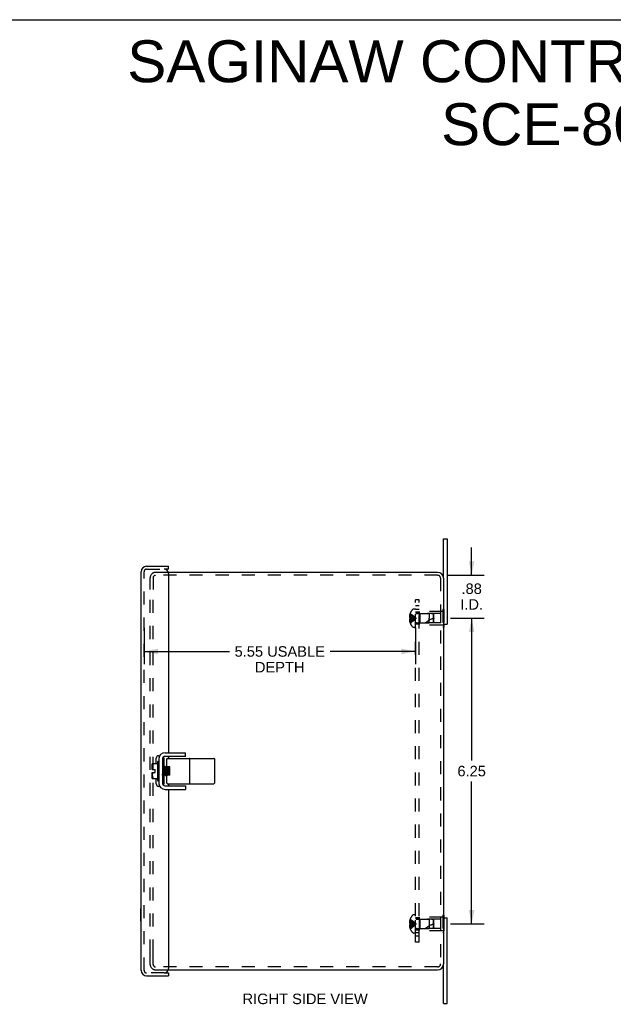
# Model space of a CAD drawing. Header units: inches. Extents: x 0 to 48.6, y 0 to 31.4.
# Tile 4 of 5: x 24.3 to 36.4, y 11.3 to 31.4. Entities that reach past the tile are written whole.
import ezdxf

# ---------------------------------------------------------------- set-up
doc = ezdxf.new("R2010")
doc.units = ezdxf.units.IN
doc.header["$LTSCALE"] = 2.671429
doc.header["$MEASUREMENT"] = 0
doc.linetypes.add('HIDDEN', pattern=[0.2, 0.1, -0.1])
doc.layers.get('0').update_dxf_attribs({"linetype": 'CONTINUOUS'})
for name, color, linetype in [('DEFAULT_2', 8, 'HIDDEN'), ('DIMENSIONS', 7, 'CONTINUOUS'), ('DOOR_ASSEMBLY', 7, 'CONTINUOUS'), ('SUBPANEL', 7, 'CONTINUOUS')]:
    doc.layers.add(name, color=color, linetype=linetype)
doc.styles.get("Standard").update_dxf_attribs({"font": 'arial.ttf'})
doc.dimstyles.new('DIMSTYLE_1', dxfattribs={"dimtxt": 0.214286, "dimasz": 0.285714, "dimexe": 0.09, "dimexo": 0.07, "dimgap": 0.0375, "dimtad": 0, "dimtih": 1, "dimtoh": 1, "dimzin": 4, "dimdsep": 46, "dimtxsty": 'Standard', "dimblk": '_FILLED', "dimblk1": '_FILLED', "dimblk2": '_FILLED', "dimcen": 0.09, "dimazin": 1, "dimtfac": 1, "dimtdec": 3, "dimtofl": 0, "dimtmove": 0, "dimatfit": 3, "dimldrblk": '_FILLED', "dimfxl": 0, "dimtolj": 1, "dimtzin": 4, "dimarcsym": 0})

# ---------------------------------------------------------------- blocks, each defined once
blk = doc.blocks.new('_FILLED')
at = {"color": 0, "linetype": 'ByBlock'}
blk.add_solid([(0, 0), (-1, 0.2), (-1, -0.2)], dxfattribs=at)
blk = doc.blocks.new('*D3')
at = {"layer": 'DIMENSIONS', "color": 2, "linetype": 'Continuous'}
for p, q in [((26.83, 18.994), (26.83, 18.257)), ((32.38, 18.994), (32.38, 18.257)), ((26.83, 18.514), (28.576, 18.514)), ((32.38, 18.514), (30.635, 18.514))]:
    blk.add_line(p, q, dxfattribs=at)
at = {"layer": 'DIMENSIONS', "color": 2, "linetype": 'Continuous', "xscale": 0.2857142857, "yscale": 0.2857142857, "zscale": 0.2857142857, "rotation": 180}
blk.add_blockref('_FILLED', (26.83, 18.514), dxfattribs=at)
at = {"layer": 'DIMENSIONS', "color": 2, "linetype": 'Continuous', "xscale": 0.2857142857, "yscale": 0.2857142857, "zscale": 0.2857142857}
blk.add_blockref('_FILLED', (32.38, 18.514), dxfattribs=at)
at = {"layer": 'DIMENSIONS', "color": 2, "linetype": 'Continuous', "insert": (29.605, 18.621), "char_height": 0.21429, "width": 1.84413, "attachment_point": 2, "line_spacing_factor": 0.9}
blk.add_mtext('5.55 USABLE\\PDEPTH', dxfattribs=at)
blk = doc.blocks.new('*D12')
at = {"layer": 'DIMENSIONS', "color": 2, "linetype": 'Continuous'}
for p, q in [((33.098, 19.194), (33.788, 19.194)), ((33.531, 19.194), (33.531, 16.283)), ((33.531, 12.944), (33.531, 15.854)), ((33.098, 12.944), (33.788, 12.944))]:
    blk.add_line(p, q, dxfattribs=at)
at = {"layer": 'DIMENSIONS', "color": 2, "linetype": 'Continuous', "xscale": 0.2857142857, "yscale": 0.2857142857, "zscale": 0.2857142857}
for p, rotation in [((33.531, 19.194), 90), ((33.531, 12.944), 270)]:
    blk.add_blockref('_FILLED', p, dxfattribs=dict(at, rotation=rotation))
at = {"layer": 'DIMENSIONS', "color": 2, "linetype": 'Continuous', "insert": (33.531, 16.176), "char_height": 0.2143, "width": 0.58232, "attachment_point": 2, "line_spacing_factor": 0.9}
blk.add_mtext('6.25', dxfattribs=at)
blk = doc.blocks.new('*D15')
at = {"layer": 'DIMENSIONS', "color": 2, "linetype": 'Continuous'}
for p, q in [((33.531, 20.071), (33.531, 20.642)), ((33.035, 20.071), (33.788, 20.071)), ((33.16, 19.194), (33.788, 19.194)), ((33.531, 19.194), (33.531, 18.622))]:
    blk.add_line(p, q, dxfattribs=at)
at = {"layer": 'DIMENSIONS', "color": 2, "linetype": 'Continuous', "xscale": 0.2857142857, "yscale": 0.2857142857, "zscale": 0.2857142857}
for p, rotation in [((33.531, 20.071), 270), ((33.531, 19.194), 90)]:
    blk.add_blockref('_FILLED', p, dxfattribs=dict(at, rotation=rotation))
at = {"layer": 'DIMENSIONS', "color": 2, "linetype": 'Continuous', "insert": (33.531, 19.904), "char_height": 0.2143, "width": 0.46442, "attachment_point": 2, "line_spacing_factor": 0.9}
blk.add_mtext('.88\\PI.D.', dxfattribs=at)

msp = doc.modelspace()

# ---------------------------------------------------------------- linework, layer by layer
at = {"color": 7, "linetype": 'Continuous'}
for p, q in [((0, 31.429), (48.571, 31.429)), ((32.955, 20.011), (32.955, 20.819)), ((32.955, 20.819), (33.03, 20.819)), ((32.955, 19.069), (33.03, 19.069)), ((32.96, 19.013), (32.955, 19.013)), ((32.96, 19.069), (32.96, 19.013)), ((27.13, 16.34), (27.133, 16.34)), ((27.205, 16.309), (27.205, 15.829)), ((27.217, 16.34), (27.213, 16.34)), ((27.676, 16.369), (27.265, 16.369)), ((27.297, 16.16), (27.297, 16.319)), ((27.307, 16.329), (28.258, 16.329)), ((27.676, 16.369), (27.676, 16.444)), ((27.768, 15.819), (27.768, 16.319)), ((28.268, 16.319), (28.268, 15.819)), ((26.996, 16.101), (26.996, 16.213)), ((26.999, 16.225), (27.106, 16.225)), ((27.106, 16.257), (27.106, 15.881)), ((27.116, 16.267), (27.12, 16.267)), ((27.209, 16.162), (27.205, 16.159)), ((27.209, 16.163), (27.209, 16.162)), ((27.209, 16.162), (27.209, 16.163)), ((27.231, 16.146), (27.21, 16.162)), ((27.251, 16.162), (27.23, 16.147)), ((27.251, 16.162), (27.251, 16.163)), ((27.251, 16.163), (27.251, 16.163)), ((27.252, 16.162), (27.252, 16.16)), ((27.273, 16.146), (27.252, 16.162)), ((27.293, 16.162), (27.272, 16.147)), ((27.293, 16.163), (27.293, 16.162)), ((27.293, 16.162), (27.293, 16.163)), ((27.301, 16.156), (27.294, 16.162)), ((27.296, 16.151), (27.296, 16.155)), ((27.357, 16.153), (27.306, 16.153)), ((27.314, 16.147), (27.307, 16.153)), ((27.322, 16.153), (27.314, 16.147)), ((27.315, 16.146), (27.314, 16.147)), ((27.356, 16.147), (27.348, 16.153)), ((27.357, 16.147), (27.356, 16.147)), ((27.357, 16.146), (27.356, 16.147)), ((27.357, 15.984), (27.357, 16.153)), ((26.996, 16.101), (27.057, 16.101)), ((26.996, 15.924), (26.996, 16.037)), ((26.996, 16.037), (27.057, 16.037)), ((27.106, 15.912), (26.999, 15.912)), ((27.057, 16.037), (27.057, 16.101)), ((27.205, 15.987), (27.209, 15.99)), ((27.209, 15.991), (27.23, 15.975)), ((27.22, 16.057), (27.218, 16.083)), ((27.221, 16.057), (27.219, 16.083)), ((27.23, 15.975), (27.229, 15.976)), ((27.23, 15.975), (27.23, 15.975)), ((27.23, 15.975), (27.23, 15.975)), ((27.231, 15.975), (27.251, 15.99)), ((27.242, 16.057), (27.24, 16.08)), ((27.251, 15.991), (27.272, 15.975)), ((27.26, 16.083), (27.262, 16.057)), ((27.263, 16.057), (27.261, 16.083)), ((27.272, 15.975), (27.271, 15.976)), ((27.272, 15.975), (27.272, 15.975)), ((27.272, 15.975), (27.272, 15.975)), ((27.273, 15.975), (27.293, 15.99)), ((27.284, 16.055), (27.282, 16.078)), ((27.293, 15.991), (27.293, 15.99)), ((27.293, 15.99), (27.303, 15.983)), ((27.297, 15.819), (27.297, 15.984)), ((27.301, 15.984), (27.297, 15.984)), ((27.304, 16.057), (27.302, 16.083)), ((27.305, 16.057), (27.303, 16.083)), ((27.357, 15.984), (27.307, 15.984)), ((27.311, 15.984), (27.31, 15.987)), ((27.311, 15.984), (27.311, 15.987)), ((27.327, 15.984), (27.335, 15.99)), ((27.335, 15.991), (27.335, 15.99)), ((27.335, 15.99), (27.343, 15.984)), ((27.346, 16.057), (27.344, 16.083)), ((27.347, 16.057), (27.345, 16.083)), ((27.353, 15.984), (27.352, 15.987)), ((27.353, 15.984), (27.353, 15.987)), ((27.116, 15.871), (27.12, 15.871)), ((27.13, 15.797), (27.133, 15.797)), ((27.213, 15.797), (27.217, 15.797)), ((27.265, 15.769), (27.676, 15.769)), ((27.307, 15.809), (28.258, 15.809)), ((27.676, 15.769), (27.676, 15.694)), ((32.96, 13.124), (32.955, 13.124)), ((32.96, 13.124), (32.96, 13.069)), ((32.955, 13.069), (33.03, 13.069)), ((32.955, 11.319), (32.955, 12.126)), ((32.955, 11.319), (33.03, 11.319))]:
    msp.add_line(p, q, dxfattribs=at)
at = {"color": 3, "linetype": 'Continuous'}
for p, q in [((33.03, 20.819), (33.03, 19.069)), ((32.835, 20.131), (27.327, 20.131)), ((32.955, 20.011), (32.955, 12.126)), ((27.13, 16.34), (27.13, 15.797)), ((27.265, 16.444), (27.676, 16.444)), ((27.265, 15.694), (27.676, 15.694)), ((33.03, 11.319), (33.03, 13.069)), ((27.327, 12.006), (32.835, 12.006))]:
    msp.add_line(p, q, dxfattribs=at)
at = {"color": 7, "linetype": 'Continuous'}
for points in [[(27.227, 16.336), (27.224, 16.338), (27.221, 16.339), (27.217, 16.34)], [(27.234, 16.329), (27.233, 16.331), (27.231, 16.334), (27.227, 16.336)], [(27.015, 16.22), (27.013, 16.216), (27.011, 16.212), (27.009, 16.208), (27.007, 16.204), (27.005, 16.199), (27.004, 16.193), (27.002, 16.188), (27.001, 16.181), (27, 16.175), (27, 16.168), (26.999, 16.161), (26.999, 16.154), (26.999, 16.147), (26.999, 16.14), (26.999, 16.133), (27, 16.126), (27, 16.119), (27.001, 16.112), (27.002, 16.106), (27.004, 16.101)], [(27.015, 16.22), (27.016, 16.221), (27.017, 16.222), (27.017, 16.222), (27.017, 16.223), (27.017, 16.224), (27.017, 16.224), (27.017, 16.225), (27.017, 16.225), (27.016, 16.225), (27.015, 16.225)], [(27.21, 16.162), (27.21, 16.162), (27.209, 16.163)], [(27.21, 16.16), (27.21, 16.162), (27.209, 16.162)], [(27.219, 16.083), (27.218, 16.091), (27.218, 16.1), (27.217, 16.108), (27.216, 16.116), (27.216, 16.123), (27.215, 16.13), (27.214, 16.136), (27.214, 16.142), (27.213, 16.147), (27.213, 16.151), (27.212, 16.155), (27.211, 16.158), (27.211, 16.16), (27.21, 16.162), (27.21, 16.162)], [(27.218, 16.083), (27.218, 16.091), (27.217, 16.1), (27.217, 16.108), (27.216, 16.116), (27.215, 16.123), (27.215, 16.13), (27.214, 16.136), (27.213, 16.142), (27.213, 16.147), (27.212, 16.151), (27.212, 16.155), (27.211, 16.158), (27.21, 16.16)], [(27.24, 16.08), (27.239, 16.088), (27.238, 16.095), (27.238, 16.102), (27.237, 16.109), (27.236, 16.115), (27.236, 16.121), (27.235, 16.127), (27.234, 16.131), (27.234, 16.136), (27.233, 16.139), (27.232, 16.142), (27.232, 16.144), (27.231, 16.146), (27.231, 16.146)], [(27.252, 16.162), (27.252, 16.162), (27.251, 16.163)], [(27.251, 16.163), (27.251, 16.162), (27.252, 16.162)], [(27.261, 16.083), (27.26, 16.091), (27.26, 16.1), (27.259, 16.108), (27.258, 16.116), (27.258, 16.123), (27.257, 16.13), (27.256, 16.136), (27.256, 16.142), (27.255, 16.147), (27.255, 16.151), (27.254, 16.155), (27.253, 16.158), (27.253, 16.16), (27.252, 16.162), (27.252, 16.162)], [(27.252, 16.16), (27.253, 16.158), (27.254, 16.155), (27.254, 16.151), (27.255, 16.147), (27.256, 16.142), (27.256, 16.136), (27.257, 16.129), (27.257, 16.122), (27.258, 16.115), (27.259, 16.108), (27.259, 16.1), (27.26, 16.091), (27.26, 16.083)], [(27.282, 16.078), (27.281, 16.086), (27.28, 16.093), (27.28, 16.101), (27.279, 16.107), (27.278, 16.114), (27.278, 16.12), (27.277, 16.125), (27.277, 16.13), (27.276, 16.135), (27.275, 16.138), (27.275, 16.142), (27.274, 16.144), (27.273, 16.146), (27.273, 16.146)], [(27.294, 16.162), (27.294, 16.162), (27.293, 16.163)], [(27.294, 16.16), (27.294, 16.162), (27.293, 16.162)], [(27.303, 16.083), (27.302, 16.091), (27.302, 16.1), (27.301, 16.108), (27.3, 16.116), (27.3, 16.123), (27.299, 16.13), (27.298, 16.136), (27.298, 16.142), (27.297, 16.147), (27.297, 16.151), (27.296, 16.155), (27.295, 16.158), (27.295, 16.16), (27.294, 16.162), (27.294, 16.162)], [(27.296, 16.155), (27.295, 16.158), (27.294, 16.16)], [(27.302, 16.083), (27.302, 16.091), (27.301, 16.1), (27.301, 16.108), (27.3, 16.116), (27.299, 16.123), (27.299, 16.13), (27.298, 16.136), (27.297, 16.142), (27.297, 16.147), (27.296, 16.151)], [(27.307, 16.153), (27.306, 16.153), (27.305, 16.153), (27.304, 16.153), (27.304, 16.154), (27.303, 16.155), (27.302, 16.155), (27.302, 16.156), (27.301, 16.157), (27.301, 16.158), (27.3, 16.159), (27.3, 16.16), (27.299, 16.161), (27.299, 16.162), (27.298, 16.163), (27.298, 16.165), (27.298, 16.166), (27.297, 16.167), (27.297, 16.169), (27.297, 16.17), (27.297, 16.172), (27.297, 16.173), (27.297, 16.175)], [(27.324, 16.077), (27.323, 16.084), (27.323, 16.092), (27.322, 16.099), (27.321, 16.106), (27.321, 16.112), (27.32, 16.119), (27.319, 16.124), (27.319, 16.129), (27.318, 16.134), (27.317, 16.138), (27.317, 16.141), (27.316, 16.143), (27.315, 16.145), (27.315, 16.146), (27.315, 16.146)], [(27.344, 16.083), (27.344, 16.091), (27.343, 16.1), (27.343, 16.108), (27.342, 16.116), (27.341, 16.123), (27.341, 16.13), (27.34, 16.136), (27.339, 16.142), (27.339, 16.147), (27.338, 16.151), (27.338, 16.153)], [(27.345, 16.083), (27.344, 16.091), (27.344, 16.1), (27.343, 16.108), (27.342, 16.116), (27.342, 16.123), (27.341, 16.13), (27.34, 16.136), (27.34, 16.142), (27.339, 16.147), (27.339, 16.151), (27.338, 16.153)], [(27.004, 16.037), (27.003, 16.032), (27.002, 16.028), (27.001, 16.024), (27.001, 16.02), (27, 16.016), (27, 16.012), (26.999, 16.008), (26.999, 16.003), (26.999, 15.999), (26.999, 15.995), (26.999, 15.99), (26.999, 15.986), (26.999, 15.981), (26.999, 15.977), (26.999, 15.973), (27, 15.968), (27, 15.963), (27.001, 15.959), (27.001, 15.955), (27.002, 15.95), (27.003, 15.946), (27.004, 15.941), (27.006, 15.937), (27.007, 15.933), (27.009, 15.929), (27.011, 15.925), (27.013, 15.921), (27.015, 15.917)], [(27.015, 15.917), (27.016, 15.916), (27.017, 15.915), (27.017, 15.915), (27.017, 15.914), (27.017, 15.913), (27.017, 15.913), (27.017, 15.913), (27.017, 15.912), (27.016, 15.912), (27.015, 15.912)], [(27.209, 15.991), (27.208, 15.992), (27.207, 15.993), (27.207, 15.996), (27.206, 15.999), (27.205, 16.003), (27.205, 16.007), (27.205, 16.008)], [(27.226, 15.987), (27.226, 15.992), (27.225, 15.997), (27.225, 16.003), (27.224, 16.01), (27.223, 16.017), (27.223, 16.024), (27.222, 16.032), (27.222, 16.04), (27.221, 16.048), (27.22, 16.057)], [(27.227, 15.987), (27.226, 15.992), (27.226, 15.997), (27.225, 16.003), (27.224, 16.01), (27.224, 16.017), (27.223, 16.024), (27.222, 16.032), (27.222, 16.04), (27.221, 16.048), (27.221, 16.057)], [(27.23, 15.975), (27.229, 15.976), (27.228, 15.977), (27.228, 15.98), (27.227, 15.983), (27.226, 15.987)], [(27.229, 15.976), (27.229, 15.978), (27.228, 15.98), (27.227, 15.983), (27.227, 15.987)], [(27.231, 15.975), (27.23, 15.975), (27.23, 15.975)], [(27.251, 15.991), (27.25, 15.991), (27.25, 15.993), (27.249, 15.995), (27.248, 15.998), (27.248, 16.002), (27.247, 16.006), (27.246, 16.011), (27.246, 16.016), (27.245, 16.022), (27.244, 16.028), (27.244, 16.035), (27.243, 16.042), (27.242, 16.05), (27.242, 16.057)], [(27.262, 16.057), (27.263, 16.049), (27.264, 16.04), (27.264, 16.032), (27.265, 16.024), (27.265, 16.017), (27.266, 16.01), (27.267, 16.003), (27.267, 15.997), (27.268, 15.992), (27.268, 15.987)], [(27.269, 15.987), (27.268, 15.992), (27.268, 15.997), (27.267, 16.003), (27.266, 16.01), (27.266, 16.017), (27.265, 16.024), (27.264, 16.032), (27.264, 16.04), (27.263, 16.048), (27.263, 16.057)], [(27.268, 15.987), (27.269, 15.983), (27.27, 15.98), (27.27, 15.978), (27.271, 15.976), (27.271, 15.975), (27.272, 15.975)], [(27.271, 15.976), (27.271, 15.977), (27.27, 15.98), (27.269, 15.983), (27.269, 15.987)], [(27.273, 15.975), (27.273, 15.975), (27.272, 15.975)], [(27.293, 15.991), (27.292, 15.991), (27.292, 15.992), (27.291, 15.994), (27.29, 15.997), (27.29, 16.001), (27.289, 16.005), (27.288, 16.01), (27.288, 16.015), (27.287, 16.021), (27.286, 16.027), (27.286, 16.034), (27.285, 16.041), (27.284, 16.048), (27.284, 16.055)], [(27.297, 15.962), (27.297, 15.964), (27.297, 15.965), (27.297, 15.967), (27.297, 15.968), (27.297, 15.97), (27.298, 15.971), (27.298, 15.972), (27.298, 15.974), (27.299, 15.975), (27.299, 15.976), (27.3, 15.977), (27.3, 15.978), (27.301, 15.979), (27.301, 15.98), (27.302, 15.981), (27.302, 15.982), (27.303, 15.982), (27.304, 15.983), (27.304, 15.984), (27.305, 15.984), (27.306, 15.984), (27.307, 15.984)], [(27.31, 15.987), (27.31, 15.992), (27.309, 15.997), (27.309, 16.003), (27.308, 16.01), (27.307, 16.017), (27.307, 16.024), (27.306, 16.032), (27.306, 16.04), (27.305, 16.048), (27.304, 16.057)], [(27.311, 15.987), (27.31, 15.992), (27.31, 15.997), (27.309, 16.003), (27.308, 16.01), (27.308, 16.017), (27.307, 16.024), (27.306, 16.032), (27.306, 16.04), (27.305, 16.048), (27.305, 16.057)], [(27.335, 15.991), (27.334, 15.991), (27.334, 15.992), (27.333, 15.994), (27.333, 15.997), (27.332, 16), (27.331, 16.004), (27.331, 16.008), (27.33, 16.014), (27.329, 16.019), (27.329, 16.025), (27.328, 16.032), (27.327, 16.039), (27.327, 16.046), (27.326, 16.054), (27.325, 16.061), (27.324, 16.077)], [(27.352, 15.987), (27.352, 15.992), (27.351, 15.997), (27.351, 16.003), (27.35, 16.01), (27.349, 16.017), (27.349, 16.024), (27.348, 16.032), (27.348, 16.04), (27.347, 16.048), (27.346, 16.057)], [(27.353, 15.987), (27.352, 15.992), (27.352, 15.997), (27.351, 16.003), (27.35, 16.01), (27.35, 16.017), (27.349, 16.024), (27.348, 16.032), (27.348, 16.04), (27.347, 16.048), (27.347, 16.057)], [(27.217, 15.797), (27.221, 15.798), (27.224, 15.799), (27.227, 15.801)], [(27.227, 15.801), (27.231, 15.803), (27.233, 15.807), (27.234, 15.808)]]:
    msp.add_lwpolyline(points, dxfattribs=at)
at = {"color": 3, "linetype": 'Continuous'}
for centre, radius, start, end in [((32.835, 20.011), 0.12, 0, 90), ((27.265, 16.309), 0.135, 90, 180), ((27.265, 15.829), 0.135, 180, 270), ((32.835, 12.126), 0.12, 270, 360)]:
    msp.add_arc(centre, radius, start, end, dxfattribs=at)
at = {"color": 7, "linetype": 'Continuous'}
for centre, radius, start, end in [((27.265, 16.309), 0.06, 90, 180), ((27.307, 16.319), 0.01, 90, 180), ((27.758, 16.319), 0.01, 0, 90), ((28.258, 16.319), 0.01, 0, 90), ((27.046, 16.206), 0.0504, 157.6976, 171.9671), ((27.116, 16.257), 0.01, 90, 180.0001), ((27.12, 16.257), 0.01, 359.9999, 90), ((27.046, 15.931), 0.0504, 188.0329, 202.3024), ((27.116, 15.881), 0.01, 179.9999, 270), ((27.12, 15.881), 0.01, 270, 0.0001), ((27.265, 15.829), 0.06, 180, 270), ((27.307, 15.819), 0.01, 180, 270), ((27.758, 15.819), 0.01, 270, 360), ((28.258, 15.819), 0.01, 270, 360)]:
    msp.add_arc(centre, radius, start, end, dxfattribs=at)
at = {"layer": 'DEFAULT_2', "color": 8, "linetype": 'HIDDEN'}
for p, q in [((27.327, 20.131), (27.067, 20.131)), ((26.955, 19.781), (26.955, 20.019)), ((27.015, 20.019), (27.015, 19.781)), ((32.835, 20.071), (27.067, 20.071)), ((32.895, 20.011), (32.895, 12.126)), ((26.955, 12.356), (26.955, 19.781)), ((27.015, 12.356), (27.015, 19.781)), ((32.385, 19.38), (32.339, 19.38)), ((32.385, 19.007), (32.385, 19.38)), ((32.46, 19.334), (32.46, 19.054)), ((32.939, 19.334), (32.46, 19.334)), ((32.939, 19.374), (32.939, 19.013)), ((32.96, 19.374), (32.939, 19.374)), ((32.96, 19.374), (32.96, 19.069)), ((32.272, 19.228), (32.257, 19.228)), ((32.272, 19.159), (32.257, 19.159)), ((32.272, 19.262), (32.262, 19.262)), ((32.272, 19.209), (32.262, 19.209)), ((32.272, 19.178), (32.262, 19.178)), ((32.272, 19.125), (32.262, 19.125)), ((32.272, 19.293), (32.272, 19.292)), ((32.272, 19.293), (32.272, 19.293)), ((32.272, 19.292), (32.272, 19.209)), ((32.272, 19.209), (32.272, 19.209)), ((32.272, 19.209), (32.295, 19.207)), ((32.272, 19.178), (32.295, 19.18)), ((32.272, 19.178), (32.272, 19.095)), ((32.272, 19.178), (32.272, 19.178)), ((32.294, 19.18), (32.316, 19.183)), ((32.316, 19.182), (32.337, 19.185)), ((32.337, 19.185), (32.357, 19.188)), ((32.414, 19.288), (32.66, 19.288)), ((32.47, 19.289), (32.46, 19.299)), ((32.47, 19.289), (32.47, 19.099)), ((32.898, 19.289), (32.47, 19.289)), ((32.66, 19.288), (32.66, 19.194)), ((32.75, 19.279), (32.66, 19.288)), ((32.66, 19.1), (32.66, 19.194)), ((32.75, 19.109), (32.75, 19.279)), ((32.76, 19.268), (32.75, 19.279)), ((32.76, 19.12), (32.76, 19.268)), ((32.898, 19.099), (32.898, 19.289)), ((32.96, 19.284), (32.939, 19.284)), ((32.272, 19.095), (32.272, 19.094)), ((32.272, 19.094), (32.272, 19.094)), ((32.385, 19.007), (32.339, 19.007)), ((32.414, 19.1), (32.66, 19.1)), ((32.47, 19.099), (32.46, 19.089)), ((32.939, 19.054), (32.46, 19.054)), ((32.898, 19.099), (32.47, 19.099)), ((32.75, 19.109), (32.66, 19.1)), ((32.76, 19.12), (32.75, 19.109)), ((32.96, 19.103), (32.939, 19.103)), ((32.955, 19.013), (32.939, 19.013)), ((32.385, 13.13), (32.339, 13.13)), ((32.385, 12.757), (32.385, 13.13)), ((32.939, 13.084), (32.46, 13.084)), ((32.46, 13.084), (32.46, 12.804)), ((32.955, 13.124), (32.939, 13.124)), ((32.939, 13.124), (32.939, 12.763)), ((32.272, 12.978), (32.257, 12.978)), ((32.272, 12.909), (32.257, 12.909)), ((32.272, 13.012), (32.262, 13.012)), ((32.272, 12.959), (32.262, 12.959)), ((32.272, 12.928), (32.262, 12.928)), ((32.272, 13.043), (32.272, 13.043)), ((32.272, 13.043), (32.272, 13.042)), ((32.272, 13.042), (32.272, 12.959)), ((32.272, 12.959), (32.272, 12.959)), ((32.272, 12.959), (32.295, 12.957)), ((32.272, 12.928), (32.295, 12.93)), ((32.272, 12.928), (32.272, 12.928)), ((32.272, 12.928), (32.272, 12.845)), ((32.294, 12.93), (32.316, 12.933)), ((32.316, 12.932), (32.337, 12.935)), ((32.337, 12.935), (32.357, 12.938)), ((32.414, 13.038), (32.66, 13.038)), ((32.47, 13.039), (32.46, 13.049)), ((32.898, 13.039), (32.47, 13.039)), ((32.47, 13.039), (32.47, 12.849)), ((32.75, 13.029), (32.66, 13.038)), ((32.66, 13.038), (32.66, 12.85)), ((32.76, 13.018), (32.75, 13.029)), ((32.75, 12.859), (32.75, 13.029)), ((32.76, 12.87), (32.76, 13.018)), ((32.898, 12.849), (32.898, 13.039)), ((32.96, 13.034), (32.939, 13.034)), ((32.96, 13.069), (32.96, 12.763)), ((32.272, 12.875), (32.262, 12.875)), ((32.272, 12.845), (32.272, 12.844)), ((32.272, 12.844), (32.272, 12.844)), ((32.385, 12.757), (32.339, 12.757)), ((32.414, 12.85), (32.66, 12.85)), ((32.47, 12.849), (32.46, 12.839)), ((32.939, 12.804), (32.46, 12.804)), ((32.898, 12.849), (32.47, 12.849)), ((32.75, 12.859), (32.66, 12.85)), ((32.76, 12.87), (32.75, 12.859)), ((32.96, 12.853), (32.939, 12.853)), ((32.96, 12.763), (32.939, 12.763)), ((26.955, 12.118), (26.955, 12.356)), ((27.015, 12.118), (27.015, 12.356)), ((32.835, 12.066), (27.067, 12.066)), ((27.067, 12.006), (27.327, 12.006))]:
    msp.add_line(p, q, dxfattribs=at)
for points in [[(32.262, 19.262), (32.261, 19.258), (32.26, 19.254), (32.259, 19.249), (32.259, 19.245), (32.258, 19.241), (32.258, 19.237), (32.257, 19.233), (32.257, 19.228)], [(32.257, 19.228), (32.257, 19.226), (32.258, 19.224), (32.258, 19.221), (32.259, 19.219), (32.259, 19.217), (32.26, 19.214), (32.261, 19.212), (32.262, 19.209)], [(32.262, 19.178), (32.261, 19.175), (32.26, 19.173), (32.259, 19.17), (32.259, 19.168), (32.258, 19.166), (32.258, 19.163), (32.257, 19.161), (32.257, 19.159)], [(32.257, 19.159), (32.257, 19.154), (32.258, 19.15), (32.258, 19.146), (32.259, 19.142), (32.259, 19.138), (32.26, 19.133), (32.261, 19.129), (32.262, 19.125)], [(32.272, 19.293), (32.295, 19.279), (32.316, 19.264), (32.337, 19.248), (32.357, 19.231), (32.377, 19.213), (32.396, 19.194)], [(32.272, 19.262), (32.294, 19.253), (32.316, 19.242), (32.337, 19.231), (32.357, 19.22), (32.377, 19.207), (32.396, 19.194)], [(32.272, 19.228), (32.294, 19.224), (32.316, 19.218), (32.337, 19.213), (32.357, 19.207), (32.377, 19.2), (32.396, 19.194)], [(32.272, 19.209), (32.272, 19.206), (32.272, 19.204), (32.272, 19.201), (32.272, 19.199), (32.272, 19.196), (32.272, 19.194)], [(32.272, 19.199), (32.272, 19.201), (32.272, 19.204)], [(32.272, 19.125), (32.294, 19.134), (32.316, 19.145), (32.337, 19.156), (32.357, 19.168), (32.377, 19.18), (32.396, 19.194)], [(32.272, 19.094), (32.295, 19.108), (32.316, 19.123), (32.337, 19.139), (32.357, 19.156), (32.377, 19.174), (32.396, 19.194)], [(32.272, 19.194), (32.272, 19.191), (32.272, 19.188), (32.272, 19.186), (32.272, 19.183), (32.272, 19.181), (32.272, 19.178)], [(32.272, 19.159), (32.294, 19.163), (32.316, 19.169), (32.337, 19.174), (32.357, 19.18), (32.377, 19.187), (32.396, 19.194)], [(32.272, 19.183), (32.272, 19.186), (32.272, 19.188)], [(32.294, 19.207), (32.316, 19.205), (32.337, 19.202), (32.357, 19.199), (32.377, 19.197), (32.396, 19.194)], [(32.316, 19.205), (32.337, 19.202), (32.357, 19.199), (32.377, 19.197), (32.396, 19.194)], [(32.357, 19.188), (32.377, 19.19), (32.396, 19.194)], [(32.357, 19.188), (32.377, 19.19), (32.396, 19.194)], [(32.262, 13.012), (32.261, 13.008), (32.26, 13.004), (32.259, 12.999), (32.259, 12.995), (32.258, 12.991), (32.258, 12.987), (32.257, 12.983), (32.257, 12.978)], [(32.257, 12.978), (32.257, 12.976), (32.258, 12.974), (32.258, 12.971), (32.259, 12.969), (32.259, 12.967), (32.26, 12.964), (32.261, 12.962), (32.262, 12.959)], [(32.262, 12.928), (32.261, 12.925), (32.26, 12.923), (32.259, 12.92), (32.259, 12.918), (32.258, 12.916), (32.258, 12.913), (32.257, 12.911), (32.257, 12.909)], [(32.257, 12.909), (32.257, 12.904), (32.258, 12.9), (32.258, 12.896), (32.259, 12.892), (32.259, 12.888), (32.26, 12.883), (32.261, 12.879), (32.262, 12.875)], [(32.272, 13.043), (32.295, 13.029), (32.316, 13.014), (32.337, 12.998), (32.357, 12.981), (32.377, 12.963), (32.396, 12.944)], [(32.272, 13.012), (32.294, 13.003), (32.316, 12.992), (32.337, 12.981), (32.357, 12.97), (32.377, 12.957), (32.396, 12.944)], [(32.272, 12.978), (32.294, 12.974), (32.316, 12.968), (32.337, 12.963), (32.357, 12.957), (32.377, 12.95), (32.396, 12.944)], [(32.272, 12.944), (32.272, 12.946), (32.272, 12.949), (32.272, 12.951), (32.272, 12.954), (32.272, 12.956), (32.272, 12.959)], [(32.272, 12.954), (32.272, 12.951), (32.272, 12.949)], [(32.272, 12.909), (32.294, 12.913), (32.316, 12.919), (32.337, 12.924), (32.357, 12.93), (32.377, 12.937), (32.396, 12.944)], [(32.272, 12.928), (32.272, 12.931), (32.272, 12.933), (32.272, 12.936), (32.272, 12.938), (32.272, 12.941), (32.272, 12.944)], [(32.272, 12.844), (32.295, 12.858), (32.316, 12.873), (32.337, 12.889), (32.357, 12.906), (32.377, 12.924), (32.396, 12.944)], [(32.272, 12.875), (32.294, 12.884), (32.316, 12.895), (32.337, 12.906), (32.357, 12.918), (32.377, 12.93), (32.396, 12.944)], [(32.272, 12.938), (32.272, 12.936), (32.272, 12.933)], [(32.294, 12.957), (32.316, 12.955), (32.337, 12.952), (32.357, 12.949), (32.377, 12.947), (32.396, 12.944)], [(32.316, 12.955), (32.337, 12.952), (32.357, 12.949), (32.377, 12.947), (32.396, 12.944)], [(32.357, 12.938), (32.377, 12.94), (32.396, 12.944)], [(32.357, 12.938), (32.377, 12.94), (32.396, 12.944)]]:
    msp.add_lwpolyline(points, dxfattribs=at)
for centre, radius, start, end in [((27.067, 20.019), 0.112, 90, 180), ((27.067, 20.019), 0.052, 90, 180), ((32.835, 20.011), 0.06, 0, 90), ((32.514, 19.194), 0.262, 136.4862, 157.6387), ((32.339, 19.36), 0.02, 90, 136.4862), ((32.514, 19.194), 0.261, 157.9106, 164.8059), ((32.514, 19.194), 0.261, 195.1941, 202.0894), ((32.414, 19.316), 0.0282, 180, 270), ((32.931, 18.648), 0.571, 107.3354, 127.8138), ((32.514, 19.194), 0.262, 202.3613, 223.5138), ((32.339, 19.027), 0.02, 223.5138, 270), ((32.414, 19.071), 0.0282, 90, 180), ((32.514, 12.944), 0.262, 136.4862, 157.6387), ((32.339, 13.11), 0.02, 90, 136.4862), ((32.514, 12.944), 0.261, 157.9106, 164.8059), ((32.414, 13.066), 0.0282, 180, 270), ((32.931, 12.398), 0.571, 107.3354, 127.8138), ((32.514, 12.944), 0.261, 195.1941, 202.0894), ((32.514, 12.944), 0.262, 202.3613, 223.5138), ((32.339, 12.777), 0.02, 223.5138, 270), ((32.414, 12.821), 0.0282, 90, 180), ((27.067, 12.118), 0.112, 180, 270), ((27.067, 12.118), 0.052, 180, 270), ((32.835, 12.126), 0.06, 270, 360)]:
    msp.add_arc(centre, radius, start, end, dxfattribs=at)
at = {"layer": 'DOOR_ASSEMBLY', "color": 3, "linetype": 'Continuous'}
for p, q in [((26.77, 11.993), (26.77, 20.144)), ((26.882, 20.256), (27.33, 20.256)), ((27.33, 20.106), (27.33, 16.444)), ((27.078, 16.225), (27.078, 16.331)), ((27.128, 16.381), (27.151, 16.381)), ((27.234, 16.331), (27.234, 16.15)), ((27.33, 16.369), (27.33, 16.329)), ((27.078, 15.806), (27.078, 15.912)), ((27.234, 15.978), (27.234, 15.806)), ((27.33, 15.987), (27.33, 15.984)), ((27.151, 15.756), (27.128, 15.756)), ((27.33, 15.809), (27.33, 15.769)), ((27.33, 15.694), (27.33, 12.031)), ((26.882, 11.881), (27.33, 11.881))]:
    msp.add_line(p, q, dxfattribs=at)
at = {"layer": 'DOOR_ASSEMBLY', "color": 8, "linetype": 'HIDDEN'}
for p, q in [((26.83, 11.993), (26.83, 20.144)), ((26.882, 20.196), (27.24, 20.196)), ((27.24, 11.941), (26.882, 11.941))]:
    msp.add_line(p, q, dxfattribs=at)
at = {"layer": 'DOOR_ASSEMBLY', "color": 7, "linetype": 'Continuous'}
for p, q in [((27.33, 20.196), (27.24, 20.196)), ((27.33, 20.196), (27.33, 20.256)), ((26.765, 13.003), (26.765, 13.259)), ((26.765, 13.259), (26.77, 13.259)), ((26.765, 13.003), (26.77, 13.003)), ((27.24, 11.941), (27.33, 11.941)), ((27.33, 11.941), (27.33, 11.881))]:
    msp.add_line(p, q, dxfattribs=at)
at = {"layer": 'DOOR_ASSEMBLY', "color": 3, "linetype": 'Continuous'}
for centre, radius, start, end in [((26.882, 20.144), 0.112, 90, 180), ((27.24, 20.106), 0.09, 0, 90), ((27.128, 16.331), 0.05, 90, 180), ((27.184, 16.331), 0.05, 0, 29.7283), ((27.128, 15.806), 0.05, 180, 270), ((27.184, 15.806), 0.05, 330.2717, 360), ((26.882, 11.993), 0.112, 180, 270), ((27.24, 12.031), 0.09, 270, 360)]:
    msp.add_arc(centre, radius, start, end, dxfattribs=at)
at = {"layer": 'DOOR_ASSEMBLY', "color": 8, "linetype": 'HIDDEN'}
for centre, start, end in [((26.882, 20.144), 90, 180), ((26.882, 11.993), 180, 270)]:
    msp.add_arc(centre, 0.052, start, end, dxfattribs=at)
at = {"layer": 'SUBPANEL', "color": 8, "linetype": 'HIDDEN'}
for p, q in [((32.385, 12.569), (32.385, 19.569)), ((32.46, 19.569), (32.385, 19.569)), ((32.46, 12.569), (32.46, 19.569)), ((32.46, 19.444), (32.385, 19.444)), ((32.46, 19.375), (32.385, 19.375)), ((32.46, 19.319), (32.385, 19.319)), ((32.46, 19.303), (32.385, 19.303)), ((32.46, 19.085), (32.385, 19.085)), ((32.46, 19.069), (32.385, 19.069)), ((32.46, 13.069), (32.385, 13.069)), ((32.46, 13.053), (32.385, 13.053)), ((32.46, 12.835), (32.385, 12.835)), ((32.46, 12.819), (32.385, 12.819)), ((32.46, 12.763), (32.385, 12.763)), ((32.46, 12.694), (32.385, 12.694)), ((32.46, 12.569), (32.385, 12.569))]:
    msp.add_line(p, q, dxfattribs=at)

# ---------------------------------------------------------------- texts
at = {"layer": 'DIMENSIONS', "color": 2, "linetype": 'Continuous', "attachment_point": 2, "line_spacing_factor": 0.9}
for s, insert, char_height, width in [('SAGINAW CONTROL & ENGINEERING\\PSCE-8086CHNF', (37.33, 31.007), 0.85714, 21.64843), ('RIGHT SIDE VIEW', (30.125, 11.519), 0.21429, 2.5555)]:
    msp.add_mtext(s, dxfattribs=dict(at, insert=insert, char_height=char_height, width=width))

# ---------------------------------------------------------------- dimensions: what is measured, and where the dimension line sits
at = {"layer": 'DIMENSIONS', "color": 2, "linetype": 'Continuous'}
dim = msp.add_linear_dim(base=(33.531, 19.194), p1=(32.965, 20.071), p2=(33.09, 19.194), angle=270, text='<>\\PI.D.', dimstyle='DIMSTYLE_1', dxfattribs=at)
dim.commit()
dim.dimension.update_dxf_attribs({"geometry": '*D15', "text_midpoint": (33.531, 19.636), "dimtype": 160})
dim = msp.add_linear_dim(base=(33.531, 12.944), p1=(33.028, 19.194), p2=(33.028, 12.944), angle=270, dimstyle='DIMSTYLE_1', dxfattribs=at)
dim.commit()
dim.dimension.update_dxf_attribs({"geometry": '*D12', "text_midpoint": (33.53, 16.067), "dimtype": 160})
dim = msp.add_linear_dim(base=(32.38, 18.514), p1=(26.83, 19.064), p2=(32.38, 19.064), text='<> USABLE\\PDEPTH', dimstyle='DIMSTYLE_1', dxfattribs=at)
dim.commit()
dim.dimension.update_dxf_attribs({"geometry": '*D3', "text_midpoint": (29.605, 18.353), "dimtype": 160})

doc.saveas('drawing.dxf')
